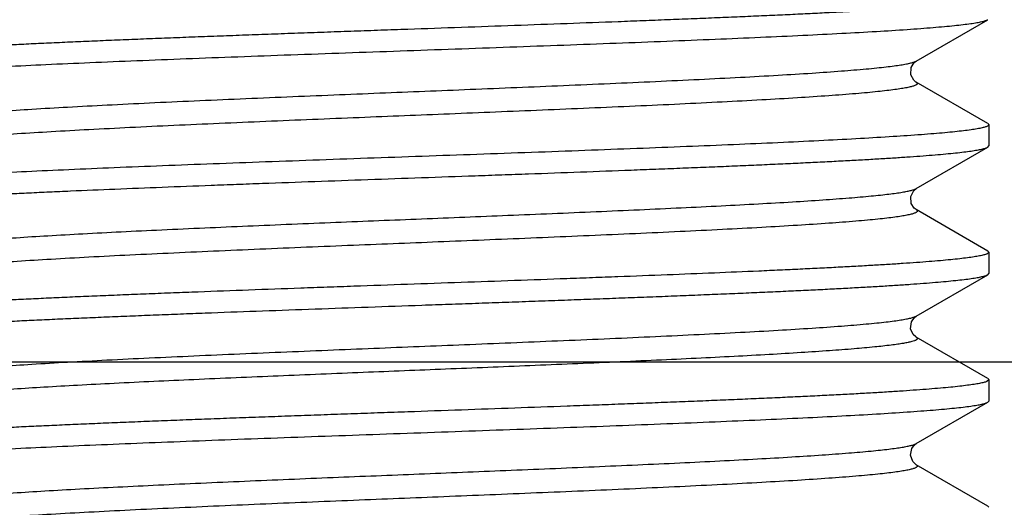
# Model space of a CAD drawing. Header units: inches. Extents: x 0 to 34, y 0 to 22.
# Tile 52 of 106: x 4.5021 to 4.6629, y 18.5032 to 18.5829. Entities that reach past the tile are written whole.
import ezdxf

# ---------------------------------------------------------------- set-up
doc = ezdxf.new("R2010")
doc.units = ezdxf.units.IN
doc.header["$LTSCALE"] = 1.87
doc.header["$MEASUREMENT"] = 0
doc.layers.get('0').update_dxf_attribs({"linetype": 'CONTINUOUS'})
doc.layers.add('DIMENSIONS', color=7, linetype='CONTINUOUS')
doc.styles.get("Standard").update_dxf_attribs({"font": 'txt', "width": 0.8})
doc.dimstyles.new('DIMSTYLE_2', dxfattribs={"dimtxt": 0.125, "dimasz": 0.18, "dimexe": 0.125, "dimexo": 0.0625, "dimgap": 0.0625, "dimtad": 0, "dimtih": 1, "dimtoh": 1, "dimlfac": 1.3333333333, "dimzin": 4, "dimdsep": 46, "dimtxsty": 'STANDARD', "dimblk": '_FILLED', "dimblk1": '_FILLED', "dimblk2": '_FILLED', "dimcen": 0.09, "dimadec": 0, "dimazin": 0, "dimtfac": 1, "dimtofl": 0, "dimtmove": 0, "dimatfit": 3, "dimldrblk": '_FILLED', "dimfxl": 1, "dimtolj": 1, "dimtzin": 4, "dimarcsym": 0})

# ---------------------------------------------------------------- blocks, each defined once
blk = doc.blocks.new('_FILLED')
at = {"color": 0, "linetype": 'BYBLOCK'}
blk.add_solid([(0, 0), (-1, 0.1736111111), (-1, -0.1736111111)], dxfattribs=at)
blk = doc.blocks.new('*D36')
at = {"layer": 'DIMENSIONS', "color": 2, "linetype": 'CONTINUOUS'}
for p, q in [((2.7680920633, 18.9684834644), (2.5695376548, 18.9684834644)), ((2.7680920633, 18.5268952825), (2.7680920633, 18.9684834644)), ((4.8035450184, 18.5268952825), (2.6430920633, 18.5268952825)), ((3.2759045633, 18.39520231), (2.6430920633, 18.39520231)), ((2.7680920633, 18.39520231), (2.7680920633, 18.03520231))]:
    blk.add_line(p, q, dxfattribs=at)
at = {"layer": 'DIMENSIONS', "color": 2, "linetype": 'CONTINUOUS', "xscale": 0.18, "yscale": 0.18, "zscale": 0.18}
for p, rotation in [((2.7680920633, 18.5268952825), 270), ((2.7680920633, 18.39520231), 90)]:
    blk.add_blockref('_FILLED', p, dxfattribs=dict(at, rotation=rotation))
at = {"layer": 'DIMENSIONS', "color": 2, "linetype": 'CONTINUOUS', "insert": (2.5070376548, 19.0309834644), "char_height": 0.125, "width": 0.925, "attachment_point": 3, "line_spacing_factor": 0.9}
blk.add_mtext('.18{\\Ftxt.shx;\\W1.000000;\\H0.125000; }[4.5]', dxfattribs=at)

msp = doc.modelspace()

# ---------------------------------------------------------------- linework, layer by layer
at = {"color": 6, "linetype": 'CONTINUOUS'}
for p, q in [((4.6485279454, 18.5760898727), (4.6602172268, 18.5828522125)), ((4.6602137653, 18.5658842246), (4.6485193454, 18.5726503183)), ((4.6602137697, 18.5658862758), (4.6603853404, 18.5656843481)), ((4.6603853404, 18.5656843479), (4.6603853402, 18.5622202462)), ((4.6485179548, 18.5552516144), (4.6602085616, 18.5620154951)), ((4.6602085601, 18.5620161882), (4.6603853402, 18.5622202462)), ((4.6602085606, 18.545055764), (4.6485183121, 18.5518194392)), ((4.6603853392, 18.5448510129), (4.660042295, 18.5445676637)), ((4.660208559, 18.5450550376), (4.6603853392, 18.5448510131)), ((4.6603853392, 18.5448510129), (4.660385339, 18.5413869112)), ((4.6485198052, 18.5344212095), (4.6602137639, 18.5411870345)), ((4.660213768, 18.5411851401), (4.660385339, 18.5413869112)), ((4.6602172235, 18.5242190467), (4.648528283, 18.5309811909)), ((4.660385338, 18.5240176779), (4.6600424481, 18.5237357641)), ((4.6602172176, 18.5242162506), (4.660385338, 18.5240176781)), ((4.660385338, 18.5240176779), (4.6603853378, 18.5205535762)), ((4.6485282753, 18.5135900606), (4.6602172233, 18.5203522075)), ((4.6602172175, 18.5203549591), (4.6603853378, 18.5205535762)), ((4.6602137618, 18.5033842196), (4.6485200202, 18.5101499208)), ((4.6602137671, 18.5033866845), (4.6603853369, 18.5031843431))]:
    msp.add_line(p, q, dxfattribs=at)
at = {"color": 9, "linetype": 'CONTINUOUS'}
for p, q in [((4.6485193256, 18.5760849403), (4.6485279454, 18.5760898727)), ((4.6485211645, 18.5309852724), (4.648528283, 18.5309811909)), ((4.6485199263, 18.5135852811), (4.6485282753, 18.5135900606))]:
    msp.add_line(p, q, dxfattribs=at)
at = {"color": 6, "linetype": 'CONTINUOUS'}
for points in [[(4.6485199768, 18.572651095), (4.6484968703, 18.5726647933), (4.6481208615, 18.5729804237), (4.6476637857, 18.5738276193), (4.6477028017, 18.5750394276), (4.6482158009, 18.5758550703), (4.6485180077, 18.5760856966)], [(4.6485185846, 18.551818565), (4.6482002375, 18.5520645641), (4.647720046, 18.552816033), (4.6476406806, 18.5539816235), (4.6481247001, 18.5549283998), (4.648518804, 18.5552528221)], [(4.6480342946, 18.53141622), (4.6476249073, 18.5323364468), (4.647743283, 18.5334827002), (4.6482353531, 18.5342068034), (4.6485180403, 18.5344190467)], [(4.648519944, 18.5309844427), (4.6484459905, 18.5310305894), (4.6480342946, 18.53141622)], [(4.6485195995, 18.5101513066), (4.6484193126, 18.5102154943), (4.6479620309, 18.5106805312), (4.647599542, 18.5117033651), (4.6478096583, 18.5127984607), (4.6482628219, 18.5133984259), (4.648518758, 18.5135861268)]]:
    msp.add_lwpolyline(points, dxfattribs=at)
for points, knots in [([(4.660043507, 18.5862351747), (4.6599737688, 18.5862062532), (4.6598161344, 18.5861500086), (4.659432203, 18.586038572), (4.6588234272, 18.5859054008), (4.6579407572, 18.5857551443), (4.6568587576, 18.5856028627), (4.6555796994, 18.5854479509), (4.6541058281, 18.5852941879), (4.6524404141, 18.5851418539), (4.6505873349, 18.5849872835), (4.6485505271, 18.5848312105), (4.6463342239, 18.584677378), (4.6439433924, 18.5845243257), (4.6413834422, 18.5843686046), (4.6386598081, 18.5842125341), (4.6357783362, 18.5840590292), (4.6327454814, 18.5839051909), (4.6295679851, 18.5837487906), (4.6262526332, 18.583593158), (4.6228066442, 18.5834398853), (4.6192377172, 18.5832853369), (4.6155536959, 18.5831286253), (4.611762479, 18.5829736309), (4.6078723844, 18.5828204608), (4.6038920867, 18.5826652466), (4.5984299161, 18.5824544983), (4.5914430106, 18.582199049), (4.5829113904, 18.5818856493), (4.5742370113, 18.5815812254), (4.5669537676, 18.58131966), (4.5611128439, 18.5811153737), (4.5567439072, 18.5809606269), (4.5523966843, 18.5808038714), (4.548080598, 18.5806489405), (4.5438051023, 18.5804957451), (4.5395796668, 18.5803403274), (4.53541351, 18.58018374), (4.5313156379, 18.5800296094), (4.5272950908, 18.5798761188), (4.52336077, 18.5797200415), (4.5195212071, 18.5795639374), (4.5157847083, 18.5794103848), (4.5121595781, 18.5792562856), (4.5086538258, 18.5790997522), (4.5052749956, 18.5789443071), (4.5020304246, 18.5787911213), (4.4989273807, 18.5786364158), (4.4959726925, 18.5784798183), (4.4931726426, 18.5783252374), (4.4905333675, 18.5781722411), (4.4880608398, 18.5780169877), (4.4857604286, 18.5778608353), (4.4836369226, 18.5777073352), (4.4816950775, 18.577554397), (4.4799393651, 18.577399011), (4.4783734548, 18.5772440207), (4.4770004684, 18.5770918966), (4.4758234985, 18.576939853), (4.474845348, 18.576786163), (4.4741562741, 18.5766524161), (4.4737069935, 18.5765427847), (4.4734446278, 18.5764666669), (4.4732328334, 18.57639079), (4.4731111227, 18.5763338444), (4.4730600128, 18.5763041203)], [0, 0, 0, 0, 0.0012088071, 0.0026765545, 0.006398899, 0.0111773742, 0.017011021, 0.0238917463, 0.0318054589, 0.0407366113, 0.0506679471, 0.0615783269, 0.0734437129, 0.0862387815, 0.09993671, 0.1145073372, 0.1299189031, 0.146137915, 0.1631294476, 0.1808560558, 0.1992791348, 0.2183584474, 0.2380524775, 0.2583181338, 0.279111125, 0.3003858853, 0.3220959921, 0.3666321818, 0.4123294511, 0.4587897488, 0.5056050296, 0.5290182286, 0.5523672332, 0.5756008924, 0.5986677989, 0.6215175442, 0.6441007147, 0.6663679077, 0.6882698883, 0.7097590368, 0.7307886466, 0.751312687, 0.7712859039, 0.7906650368, 0.8094078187, 0.8274731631, 0.8448214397, 0.8614151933, 0.8772183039, 0.8921959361, 0.9063156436, 0.9195471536, 0.931861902, 0.9432326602, 0.9536356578, 0.9630491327, 0.9714531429, 0.9788298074, 0.98516625, 0.9904525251, 0.9946816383, 0.9963998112, 0.997855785, 0.9990533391, 1, 1, 1, 1]), ([(4.4728894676, 18.5726675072), (4.472897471, 18.5726972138), (4.472942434, 18.5727603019), (4.4730508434, 18.5728368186), (4.4732096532, 18.5729147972), (4.4734208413, 18.5729929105), (4.4736850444, 18.5730718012), (4.4740024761, 18.57315094), (4.4743731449, 18.5732302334), (4.4749722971, 18.5733421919), (4.4758535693, 18.5734786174), (4.4770681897, 18.5736352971), (4.4784889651, 18.5737924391), (4.4801127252, 18.5739501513), (4.4819357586, 18.5741082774), (4.4847517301, 18.5743292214), (4.4887350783, 18.5746005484), (4.4940447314, 18.5749148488), (4.5000228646, 18.5752299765), (4.5066146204, 18.5755458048), (4.5137590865, 18.5758619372), (4.521390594, 18.5761783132), (4.5294387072, 18.5764947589), (4.5378294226, 18.5768113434), (4.5494764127, 18.5772374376), (4.5642946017, 18.5777629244), (4.5791488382, 18.5782872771), (4.5909109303, 18.5787123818), (4.5994510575, 18.5790289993), (4.6076889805, 18.579345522), (4.6155487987, 18.5796619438), (4.6229581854, 18.5799782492), (4.6298488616, 18.5802942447), (4.6361573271, 18.5806097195), (4.6418255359, 18.5809246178), (4.6461240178, 18.5811955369), (4.6492037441, 18.5814153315), (4.6512321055, 18.581573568), (4.6530656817, 18.5817316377), (4.6547002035, 18.5818895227), (4.656131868, 18.5820472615), (4.6573575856, 18.5822043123), (4.6583746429, 18.582360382), (4.659089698, 18.5824963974), (4.6595542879, 18.5826087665), (4.6598242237, 18.5826867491), (4.6600409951, 18.5827644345), (4.6601650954, 18.5828227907), (4.6602168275, 18.582853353)], [0, 0, 0, 0, 0.0004914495, 0.0011798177, 0.0021125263, 0.0033078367, 0.0047738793, 0.0065147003, 0.0085324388, 0.0108279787, 0.0162503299, 0.0227744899, 0.0303898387, 0.0390830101, 0.0488337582, 0.0596196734, 0.0842028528, 0.112609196, 0.1445832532, 0.1798288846, 0.2180256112, 0.2588195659, 0.3018382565, 0.3466844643, 0.3929471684, 0.4880103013, 0.5835371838, 0.6303747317, 0.6760191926, 0.7200498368, 0.7620633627, 0.8016725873, 0.8385141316, 0.8722496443, 0.9025687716, 0.9291965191, 0.9410482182, 0.9518887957, 0.9616954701, 0.9704457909, 0.9781193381, 0.9847023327, 0.9901835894, 0.9945544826, 0.9963235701, 0.9978174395, 0.9990402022, 1, 1, 1, 1]), ([(4.6603812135, 18.565653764), (4.6603732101, 18.5656240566), (4.6603282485, 18.5655609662), (4.6602198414, 18.5654844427), (4.6600610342, 18.565406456), (4.6598498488, 18.5653283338), (4.6595856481, 18.5652494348), (4.6592682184, 18.5651702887), (4.658897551, 18.565090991), (4.6582984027, 18.5649790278), (4.6574171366, 18.5648425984), (4.6562025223, 18.5646859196), (4.6547817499, 18.5645287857), (4.6531579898, 18.5643710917), (4.6513349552, 18.5642129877), (4.648518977, 18.5639920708), (4.6445356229, 18.5637207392), (4.6392259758, 18.5634064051), (4.6332478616, 18.5630912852), (4.6266561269, 18.5627754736), (4.6195116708, 18.5624593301), (4.6118801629, 18.562142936), (4.6038320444, 18.5618264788), (4.595441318, 18.5615098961), (4.5837943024, 18.561083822), (4.5689760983, 18.5605583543), (4.5541218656, 18.5600339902), (4.5423598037, 18.5596088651), (4.5338197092, 18.5592922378), (4.5255818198, 18.5589757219), (4.5177220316, 18.558659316), (4.510312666, 18.5583430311), (4.5034219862, 18.5580270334), (4.4971135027, 18.5577115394), (4.4914452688, 18.5573966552), (4.4871467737, 18.5571257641), (4.4840670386, 18.5569059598), (4.482038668, 18.5567477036), (4.4802050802, 18.5565896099), (4.4785705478, 18.5564317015), (4.4771388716, 18.5562739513), (4.4759131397, 18.5561169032), (4.4748960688, 18.5559608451), (4.4741810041, 18.5558248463), (4.473716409, 18.5557124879), (4.4734464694, 18.5556345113), (4.4732296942, 18.5555568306), (4.4731055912, 18.5554984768), (4.4730538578, 18.5554679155)], [0, 0, 0, 0, 0.000491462, 0.0011798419, 0.0021125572, 0.0033078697, 0.0047739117, 0.0065147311, 0.0085324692, 0.0108280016, 0.0162503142, 0.0227744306, 0.0303897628, 0.0390829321, 0.0488336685, 0.0596195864, 0.0842028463, 0.1126092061, 0.144583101, 0.1798285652, 0.2180252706, 0.2588192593, 0.301837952, 0.3466842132, 0.3929470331, 0.4880103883, 0.5835371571, 0.630374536, 0.6760188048, 0.7200492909, 0.7620626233, 0.8016717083, 0.8385132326, 0.8722489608, 0.9025681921, 0.9291960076, 0.9410477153, 0.9518883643, 0.9616951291, 0.9704455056, 0.978119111, 0.9847021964, 0.990183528, 0.9945544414, 0.9963235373, 0.9978174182, 0.9990401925, 1, 1, 1, 1]), ([(4.4732296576, 18.5520862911), (4.4732996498, 18.5521150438), (4.47345771, 18.5521711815), (4.4738423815, 18.5522829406), (4.4744519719, 18.5524170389), (4.4753356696, 18.5525678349), (4.4764186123, 18.5527199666), (4.4776985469, 18.5528740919), (4.4791731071, 18.5530278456), (4.4808390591, 18.5531809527), (4.4826926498, 18.5533353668), (4.4847298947, 18.5534906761), (4.4869464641, 18.553644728), (4.4893374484, 18.5537983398), (4.4918975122, 18.5539535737), (4.4946211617, 18.5541091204), (4.4975025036, 18.5542632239), (4.5005351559, 18.5544174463), (4.5037124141, 18.5545730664), (4.507027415, 18.5547284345), (4.5117015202, 18.5549372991), (4.5178315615, 18.5552000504), (4.5254947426, 18.5555067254), (4.5321177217, 18.555762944), (4.5375790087, 18.5559673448), (4.5432096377, 18.5561739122), (4.5503604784, 18.5564350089), (4.5590328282, 18.5567414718), (4.5677715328, 18.5570528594), (4.5750609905, 18.5573086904), (4.5808683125, 18.5575172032), (4.5865927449, 18.557722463), (4.5936235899, 18.5579772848), (4.6005556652, 18.5582384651), (4.6059649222, 18.5584456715), (4.6098986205, 18.5586011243), (4.6137376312, 18.5587566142), (4.6174736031, 18.5589108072), (4.621098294, 18.5590652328), (4.6246037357, 18.5592209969), (4.6279823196, 18.5593762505), (4.6312266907, 18.5595302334), (4.6343296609, 18.5596849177), (4.6372844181, 18.5598406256), (4.6400845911, 18.5599953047), (4.6427240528, 18.560149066), (4.6451969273, 18.5603039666), (4.6474978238, 18.5604593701), (4.6496218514, 18.5606133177), (4.6515643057, 18.5607668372), (4.653320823, 18.5609215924), (4.6548876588, 18.561076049), (4.6562615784, 18.5612287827), (4.6574395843, 18.561381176), (4.6584189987, 18.5615341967), (4.6591091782, 18.561667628), (4.6595593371, 18.5617774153), (4.6598224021, 18.5618536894), (4.6600349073, 18.5619296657), (4.6601571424, 18.5619865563), (4.6602085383, 18.5620162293)], [0, 0, 0, 0, 0.0012115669, 0.0026826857, 0.006411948, 0.0111964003, 0.0170349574, 0.0239198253, 0.0318374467, 0.0407722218, 0.0507064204, 0.0616189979, 0.0734862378, 0.0862827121, 0.0999813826, 0.1145522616, 0.1299637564, 0.1461822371, 0.1631727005, 0.1808978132, 0.1993190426, 0.2380874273, 0.2791397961, 0.322117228, 0.3442114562, 0.3666451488, 0.4123334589, 0.4587843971, 0.5055903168, 0.5523432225, 0.5755723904, 0.5986349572, 0.6440596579, 0.6882216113, 0.7097075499, 0.7307342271, 0.7512557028, 0.7712267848, 0.7906041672, 0.8093455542, 0.8274099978, 0.8447578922, 0.8613516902, 0.8771552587, 0.8921339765, 0.906255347, 0.9194889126, 0.9318061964, 0.9431802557, 0.9535871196, 0.9630047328, 0.971413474, 0.978795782, 0.9851382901, 0.9904306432, 0.9946664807, 0.9963884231, 0.9978483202, 0.9990497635, 1, 1, 1, 1]), ([(4.660042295, 18.5445676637), (4.6599724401, 18.5445387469), (4.6598145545, 18.5444825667), (4.6594300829, 18.5443713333), (4.6588206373, 18.5442382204), (4.6579372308, 18.5440872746), (4.6568543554, 18.5439348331), (4.6555743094, 18.5437806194), (4.6540994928, 18.5436268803), (4.6524331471, 18.5434737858), (4.6505790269, 18.5433193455), (4.6485411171, 18.5431639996), (4.646323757, 18.543009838), (4.6439318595, 18.5428560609), (4.6413707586, 18.5427007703), (4.638645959, 18.5425452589), (4.6357633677, 18.5423911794), (4.6327293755, 18.5422369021), (4.6295506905, 18.5420811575), (4.6262341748, 18.5419257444), (4.6215579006, 18.5417169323), (4.615425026, 18.5414538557), (4.607758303, 18.5411472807), (4.6011323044, 18.5408908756), (4.595668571, 18.5406862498), (4.5900355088, 18.5404794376), (4.5828816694, 18.5402186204), (4.5742058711, 18.5399120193), (4.5654639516, 18.5396004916), (4.5581720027, 18.5393446), (4.5523628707, 18.5391360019), (4.5466369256, 18.5389305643), (4.5396045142, 18.5386753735), (4.532671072, 18.5384145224), (4.5272610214, 18.5382072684), (4.5233269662, 18.5380516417), (4.5194877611, 18.5378960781), (4.5157517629, 18.5377419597), (4.5121272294, 18.5375874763), (4.5086221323, 18.5374315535), (4.5052440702, 18.5372762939), (4.5020004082, 18.5371223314), (4.4988983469, 18.5369675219), (4.4959446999, 18.5368117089), (4.4931458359, 18.5366569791), (4.489740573, 18.536458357), (4.4865615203, 18.5362525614), (4.4836158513, 18.5360389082), (4.4816757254, 18.5358852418), (4.4799217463, 18.5357302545), (4.4783576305, 18.5355757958), (4.4769865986, 18.5354232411), (4.4758116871, 18.5352706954), (4.4748356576, 18.5351171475), (4.4741483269, 18.5349841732), (4.4737004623, 18.534875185), (4.4734391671, 18.5347992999), (4.4732284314, 18.534723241), (4.473107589, 18.534665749), (4.4730569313, 18.53463574)], [0, 0, 0, 0, 0.00121049, 0.0026799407, 0.0064062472, 0.011189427, 0.0170277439, 0.0239129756, 0.0318316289, 0.040768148, 0.0507048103, 0.0616205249, 0.0734915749, 0.0862924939, 0.0999962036, 0.1145726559, 0.1299902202, 0.146215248, 0.1632127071, 0.1809452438, 0.1993742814, 0.2381592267, 0.279229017, 0.3222243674, 0.3443276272, 0.3667703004, 0.4124762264, 0.4589440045, 0.5057654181, 0.5525321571, 0.5757674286, 0.598835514, 0.6442693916, 0.688437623, 0.7099255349, 0.7309533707, 0.751475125, 0.7714455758, 0.790821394, 0.8095602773, 0.8276212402, 0.8449647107, 0.8615530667, 0.8773501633, 0.8923213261, 0.9064341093, 0.9319645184, 0.9433268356, 0.9537209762, 0.9631248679, 0.9715188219, 0.978885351, 0.9852113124, 0.9904863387, 0.9947032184, 0.9964150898, 0.9978650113, 0.9990572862, 1, 1, 1, 1]), ([(4.4732316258, 18.5312547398), (4.4733017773, 18.531283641), (4.4734602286, 18.5313398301), (4.4738457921, 18.5314511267), (4.4744565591, 18.5315842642), (4.4753415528, 18.5317348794), (4.476425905, 18.531887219), (4.4777073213, 18.5320417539), (4.4791834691, 18.5321955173), (4.4808510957, 18.5323482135), (4.4827063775, 18.5325027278), (4.484745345, 18.5326585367), (4.4869637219, 18.5328125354), (4.4893565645, 18.5329658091), (4.4919184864, 18.5331212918), (4.4946440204, 18.5332771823), (4.497527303, 18.5334309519), (4.5005619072, 18.5335848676), (4.5037410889, 18.5337409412), (4.5070580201, 18.5338965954), (4.51050548, 18.5340502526), (4.5140758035, 18.5342047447), (4.5177611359, 18.5343610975), (4.5215535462, 18.5345162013), (4.5254447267, 18.5346696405), (4.5294260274, 18.5348246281), (4.5348893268, 18.5350350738), (4.5418773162, 18.5352916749), (4.5504100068, 18.5356037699), (4.5590849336, 18.5359090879), (4.5663684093, 18.5361699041), (4.5722092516, 18.5363747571), (4.576577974, 18.5365293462), (4.5809248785, 18.5366857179), (4.5852405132, 18.536840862), (4.5895154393, 18.5369944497), (4.5937402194, 18.5371495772), (4.5979056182, 18.5373058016), (4.6020025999, 18.5374602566), (4.6060221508, 18.5376140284), (4.6099553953, 18.5377697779), (4.6137937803, 18.5379256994), (4.6175289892, 18.5380795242), (4.6211527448, 18.5382336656), (4.6246570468, 18.5383899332), (4.6280343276, 18.538545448), (4.6312772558, 18.5386989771), (4.634378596, 18.5388535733), (4.6373315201, 18.5390097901), (4.6401297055, 18.539164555), (4.6427670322, 18.5393179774), (4.6452375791, 18.5394730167), (4.647535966, 18.5396287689), (4.6496573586, 18.5397824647), (4.6515970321, 18.5399356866), (4.6533505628, 18.5400908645), (4.6549142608, 18.5402456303), (4.6562849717, 18.5403979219), (4.6574596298, 18.5405501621), (4.6584354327, 18.5407038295), (4.6591225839, 18.5408371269), (4.6595703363, 18.5409463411), (4.6598315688, 18.5410223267), (4.6600422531, 18.5410983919), (4.6601630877, 18.5411558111), (4.6602137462, 18.5411857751)], [0, 0, 0, 0, 0.0012148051, 0.0026886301, 0.0064234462, 0.0112146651, 0.0170608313, 0.0239537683, 0.0318796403, 0.0408228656, 0.0507659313, 0.0616877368, 0.0735643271, 0.0863702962, 0.1000787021, 0.1146594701, 0.1300808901, 0.1463093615, 0.1633098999, 0.1810450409, 0.1994761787, 0.2185630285, 0.2382640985, 0.2585362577, 0.2793352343, 0.300615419, 0.3223303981, 0.3668746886, 0.4125776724, 0.4590413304, 0.5058576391, 0.5292704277, 0.5526183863, 0.5758503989, 0.5989150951, 0.6217620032, 0.6443417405, 0.6666049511, 0.6885023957, 0.7099864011, 0.7310103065, 0.7515281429, 0.7714946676, 0.7908665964, 0.8096016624, 0.8276588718, 0.844998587, 0.8615833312, 0.8773769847, 0.8923448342, 0.9064543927, 0.9196753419, 0.9319791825, 0.9433388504, 0.9537305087, 0.9631323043, 0.9715244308, 0.9788891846, 0.9852136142, 0.9904876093, 0.9947039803, 0.9964157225, 0.9978655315, 0.9990576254, 1, 1, 1, 1]), ([(4.6600424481, 18.5237357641), (4.6599725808, 18.5237069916), (4.6598147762, 18.5236507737), (4.6594306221, 18.523538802), (4.6588216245, 18.5234046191), (4.657938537, 18.5232543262), (4.6568562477, 18.5231022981), (4.6555769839, 18.5229476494), (4.6541030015, 18.5227938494), (4.6524375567, 18.5226412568), (4.6505844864, 18.5224867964), (4.6485477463, 18.5223310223), (4.6463316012, 18.5221771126), (4.6439409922, 18.522023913), (4.6413813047, 18.5218684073), (4.6386579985, 18.521712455), (4.6357769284, 18.5215586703), (4.6327445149, 18.5214047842), (4.629567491, 18.5212487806), (4.6262526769, 18.5210931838), (4.6228072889, 18.5209394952), (4.6192389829, 18.5207849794), (4.6155556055, 18.5206286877), (4.6117650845, 18.5204736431), (4.6078757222, 18.5203202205), (4.6038961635, 18.5201651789), (4.5998350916, 18.5200087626), (4.5957012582, 18.5198542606), (4.5900704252, 18.5196483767), (4.5829193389, 18.5193860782), (4.5742465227, 18.5190809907), (4.5669645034, 18.5188202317), (4.5611245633, 18.5186153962), (4.5567563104, 18.5184608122), (4.5524097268, 18.5183044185), (4.5480942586, 18.5181493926), (4.5438193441, 18.5179960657), (4.5395944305, 18.517840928), (4.5354287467, 18.51768447), (4.5313313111, 18.517529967), (4.5273111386, 18.5173762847), (4.5233771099, 18.5172205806), (4.519537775, 18.5170646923), (4.5158014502, 18.5169108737), (4.5121764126, 18.516756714), (4.5086706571, 18.5166005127), (4.5052917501, 18.5164451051), (4.5020470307, 18.5162915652), (4.4989437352, 18.5161369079), (4.495988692, 18.5159807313), (4.4931882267, 18.5158261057), (4.4905484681, 18.5156727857), (4.4880753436, 18.515517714), (4.4857742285, 18.5153619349), (4.4836499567, 18.5152082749), (4.4817072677, 18.515055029), (4.4799505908, 18.5148997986), (4.4783836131, 18.5147450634), (4.4770094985, 18.5145928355), (4.4758313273, 18.5144406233), (4.4748518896, 18.5142869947), (4.4741616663, 18.5141535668), (4.4737114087, 18.5140442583), (4.4734482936, 18.5139682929), (4.4732357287, 18.5138924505), (4.4731135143, 18.5138354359), (4.4730621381, 18.5138056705)], [0, 0, 0, 0, 0.0012098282, 0.0026792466, 0.0064048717, 0.0111854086, 0.0170203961, 0.0239021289, 0.0318166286, 0.040748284, 0.0506796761, 0.0615897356, 0.0734545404, 0.0862487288, 0.0999454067, 0.1145145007, 0.1299243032, 0.1461412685, 0.1631304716, 0.1808545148, 0.1992748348, 0.2183511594, 0.2380420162, 0.2583043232, 0.2790938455, 0.3003650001, 0.3220714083, 0.3441659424, 0.3666001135, 0.4122897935, 0.4587426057, 0.5055508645, 0.5289606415, 0.5523063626, 0.5755369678, 0.5986010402, 0.6214480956, 0.6440288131, 0.6662938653, 0.6881940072, 0.7096815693, 0.7307099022, 0.7512330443, 0.7712057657, 0.7905847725, 0.8093277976, 0.8273938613, 0.8447433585, 0.8613387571, 0.8771439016, 0.8921240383, 0.9062466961, 0.919481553, 0.9318000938, 0.9431752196, 0.9535830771, 0.9630017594, 0.9714114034, 0.9787942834, 0.9851373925, 0.9904305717, 0.9946666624, 0.9963883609, 0.9978479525, 0.9990493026, 1, 1, 1, 1]), ([(4.4728894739, 18.5101675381), (4.4728974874, 18.5101972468), (4.4729424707, 18.5102603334), (4.473050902, 18.5103368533), (4.4732097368, 18.5104148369), (4.4734209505, 18.5104929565), (4.47368518, 18.5105718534), (4.4740026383, 18.510650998), (4.4743733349, 18.5107302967), (4.4749725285, 18.5108422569), (4.4758538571, 18.5109786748), (4.4770685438, 18.5111353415), (4.4784893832, 18.5112924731), (4.4801132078, 18.5114501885), (4.4819363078, 18.5116083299), (4.4847523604, 18.5118293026), (4.4887358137, 18.5121006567), (4.494045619, 18.5124149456), (4.5000239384, 18.5127300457), (4.5066158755, 18.5130458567), (4.513760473, 18.5133620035), (4.5213920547, 18.5136784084), (4.529440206, 18.5139948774), (4.537830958, 18.5143114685), (4.5494779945, 18.5147375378), (4.5642962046, 18.515262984), (4.5791504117, 18.5157872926), (4.5909124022, 18.5162123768), (4.599452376, 18.5165289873), (4.6076901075, 18.516845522), (4.615549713, 18.5171619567), (4.6229589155, 18.5174782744), (4.6298494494, 18.5177942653), (4.6361578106, 18.5181097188), (4.6418259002, 18.5184245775), (4.6461242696, 18.518695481), (4.6492038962, 18.5189152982), (4.6512321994, 18.5190735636), (4.6530657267, 18.5192316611), (4.6547002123, 18.5193895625), (4.6561318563, 18.5195472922), (4.6573575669, 18.5197043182), (4.6583746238, 18.5198603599), (4.6590896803, 18.5199963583), (4.6595542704, 18.5201087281), (4.6598242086, 18.5201867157), (4.6600409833, 18.5202644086), (4.6601650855, 18.5203227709), (4.6602168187, 18.520353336)], [0, 0, 0, 0, 0.0004915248, 0.0011800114, 0.0021128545, 0.0033083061, 0.0047744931, 0.0065154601, 0.0085333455, 0.010829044, 0.016251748, 0.0227762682, 0.0303919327, 0.0390854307, 0.0488365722, 0.0596228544, 0.0842066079, 0.1126137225, 0.1445888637, 0.1798356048, 0.2180330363, 0.2588273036, 0.3018462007, 0.3466925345, 0.3929555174, 0.488019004, 0.5835456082, 0.630382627, 0.6760262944, 0.7200558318, 0.7620682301, 0.8016763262, 0.8385172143, 0.8722522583, 0.902570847, 0.929197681, 0.9410490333, 0.951889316, 0.961695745, 0.9704458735, 0.9781193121, 0.9847022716, 0.9901835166, 0.9945543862, 0.99632348, 0.9978173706, 0.9990401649, 1, 1, 1, 1])]:
    msp.add_open_spline(points, degree=3, knots=knots, dxfattribs=at)
at = {"color": 9, "linetype": 'CONTINUOUS'}
for points, knots in [([(4.4847497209, 18.565670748), (4.4847119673, 18.5656926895), (4.4846477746, 18.5657352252), (4.4845754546, 18.565810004), (4.4845447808, 18.5658927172), (4.48456607, 18.5659768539), (4.4846312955, 18.5660526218), (4.484734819, 18.56612627), (4.4848798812, 18.5662002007), (4.485067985, 18.5662750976), (4.4853006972, 18.5663509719), (4.4857013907, 18.5664612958), (4.4863226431, 18.5665963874), (4.4872145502, 18.566752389), (4.4883026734, 18.5669110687), (4.4895906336, 18.56707221), (4.4910811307, 18.5672353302), (4.4927746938, 18.5674002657), (4.4954325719, 18.5676338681), (4.4992405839, 18.5679233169), (4.5043607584, 18.5682599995), (4.5101622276, 18.5685990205), (4.5165553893, 18.5689378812), (4.5234343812, 18.569275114), (4.5306787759, 18.5696085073), (4.5381635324, 18.5699366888), (4.5457666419, 18.5702581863), (4.5533669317, 18.5705715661), (4.5633408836, 18.5709767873), (4.5758501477, 18.5714802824), (4.5883876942, 18.5719947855), (4.59848322, 18.5724280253), (4.6058756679, 18.5727587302), (4.6129717, 18.5730940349), (4.6196472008, 18.5734322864), (4.6257872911, 18.5737713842), (4.6312933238, 18.5741096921), (4.6360855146, 18.5744447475), (4.6396047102, 18.5747332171), (4.6420233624, 18.5749660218), (4.6435349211, 18.5751293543), (4.6448438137, 18.5752906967), (4.6459524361, 18.5754497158), (4.6468646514, 18.5756058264), (4.6475845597, 18.5757591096), (4.6480653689, 18.5758924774), (4.6483553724, 18.5760027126), (4.648469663, 18.5760577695), (4.648518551, 18.5760860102)], [0, 0, 0, 0, 0.0007946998, 0.0013949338, 0.0018675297, 0.0023277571, 0.0028973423, 0.0036520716, 0.0046302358, 0.005853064, 0.0073338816, 0.0090825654, 0.0134148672, 0.0188974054, 0.0255590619, 0.033425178, 0.0425190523, 0.052846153, 0.0643921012, 0.0910764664, 0.1223470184, 0.1577759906, 0.1968384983, 0.2388609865, 0.2831188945, 0.3288207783, 0.3752090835, 0.4216137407, 0.4672582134, 0.5568777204, 0.6494578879, 0.6956246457, 0.7407782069, 0.7841296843, 0.8249113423, 0.862423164, 0.8960447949, 0.9253052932, 0.9498494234, 0.9603036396, 0.9695257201, 0.9775181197, 0.9843035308, 0.9899070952, 0.9943569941, 0.9976970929, 0.9989724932, 1, 1, 1, 1]), ([(4.6485209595, 18.5726505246), (4.6485587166, 18.5726285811), (4.648622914, 18.5725860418), (4.6486952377, 18.5725112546), (4.6487259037, 18.5724285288), (4.6487045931, 18.5723443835), (4.6486393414, 18.5722686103), (4.6485357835, 18.5721949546), (4.6483906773, 18.5721210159), (4.6482025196, 18.5720461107), (4.6479697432, 18.5719702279), (4.6475689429, 18.5718598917), (4.6469475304, 18.5717247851), (4.6460553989, 18.5715687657), (4.6449670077, 18.5714100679), (4.643678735, 18.5712489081), (4.6421878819, 18.5710857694), (4.6404939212, 18.570920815), (4.637835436, 18.5706871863), (4.6340265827, 18.5703977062), (4.6289053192, 18.5700609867), (4.623102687, 18.5697219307), (4.6167083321, 18.5693830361), (4.6098281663, 18.5690457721), (4.6025826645, 18.5687123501), (4.5950969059, 18.5683841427), (4.5874929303, 18.5680626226), (4.579891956, 18.5677492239), (4.5699170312, 18.5673439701), (4.5574064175, 18.5668404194), (4.5448674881, 18.5663258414), (4.5347710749, 18.5658925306), (4.5273783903, 18.5655617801), (4.5202824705, 18.5652264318), (4.5136074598, 18.5648881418), (4.5074682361, 18.5645490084), (4.5019634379, 18.5642106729), (4.4971728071, 18.5638755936), (4.4936550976, 18.5635871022), (4.4912377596, 18.5633542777), (4.4897272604, 18.563190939), (4.4884194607, 18.5630295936), (4.4873119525, 18.5628705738), (4.4864008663, 18.5627144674), (4.4856820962, 18.5625611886), (4.4852022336, 18.5624278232), (4.4849129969, 18.5623175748), (4.4847990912, 18.5622625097), (4.4847504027, 18.5622342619)], [0, 0, 0, 0, 0.0007947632, 0.0013950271, 0.001867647, 0.002327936, 0.0028976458, 0.0036525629, 0.0046309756, 0.0058541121, 0.0073352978, 0.0090844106, 0.0134177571, 0.0189015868, 0.0255647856, 0.0334327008, 0.0425286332, 0.0528580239, 0.0644064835, 0.0910965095, 0.1223733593, 0.1578090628, 0.1968784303, 0.2389076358, 0.2831718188, 0.3288792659, 0.3752723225, 0.4216807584, 0.4673274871, 0.5569564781, 0.6495467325, 0.69571636, 0.7408709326, 0.7842212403, 0.8249994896, 0.8625055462, 0.8961192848, 0.9253698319, 0.9499024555, 0.9603504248, 0.9695659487, 0.9775516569, 0.9843302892, 0.9899270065, 0.9943700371, 0.997703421, 0.9989755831, 1, 1, 1, 1]), ([(4.4849483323, 18.5453932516), (4.485087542, 18.5454504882), (4.4854254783, 18.5455581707), (4.486021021, 18.5457013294), (4.4867848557, 18.545847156), (4.4877208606, 18.5459956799), (4.4888325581, 18.546146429), (4.4906717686, 18.5463639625), (4.4934197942, 18.5466320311), (4.4972473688, 18.5469441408), (4.5017564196, 18.5472600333), (4.5069017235, 18.547579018), (4.512617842, 18.5478987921), (4.5188238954, 18.5482179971), (4.5277979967, 18.5486487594), (4.5394915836, 18.5491647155), (4.5536407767, 18.5497512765), (4.5678035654, 18.5503228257), (4.5819647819, 18.5508956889), (4.593814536, 18.5513905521), (4.603249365, 18.5518063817), (4.6100596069, 18.5521209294), (4.616542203, 18.5524388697), (4.6225963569, 18.5527583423), (4.6281325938, 18.5530781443), (4.6330741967, 18.5533961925), (4.6373626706, 18.5537111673), (4.6405071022, 18.553981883), (4.6426676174, 18.5542002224), (4.6440190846, 18.5543535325), (4.645191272, 18.5545049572), (4.6461867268, 18.5546542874), (4.6470087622, 18.5548010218), (4.6476609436, 18.5549452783), (4.6480990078, 18.5550707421), (4.6483657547, 18.5551741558), (4.6484719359, 18.5552258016), (4.6485177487, 18.5552522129)], [0, 0, 0, 0, 0.0027535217, 0.0064721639, 0.0112031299, 0.0169743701, 0.0238080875, 0.0317248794, 0.050853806, 0.0743139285, 0.1019765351, 0.1335419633, 0.1686208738, 0.2067087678, 0.247223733, 0.3329795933, 0.4208357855, 0.5062877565, 0.5922809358, 0.6801094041, 0.7232529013, 0.7650467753, 0.8048269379, 0.8419862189, 0.8759536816, 0.9062737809, 0.9325727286, 0.9546160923, 0.9640072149, 0.9722971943, 0.979497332, 0.985627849, 0.9907102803, 0.9947693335, 0.997844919, 0.9990326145, 1, 1, 1, 1]), ([(4.6485191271, 18.5518182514), (4.6485570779, 18.5517962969), (4.6486216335, 18.5517537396), (4.6486944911, 18.5516789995), (4.6487258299, 18.5515963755), (4.6487052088, 18.551512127), (4.6486404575, 18.5514362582), (4.6485374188, 18.5513625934), (4.6483928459, 18.5512886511), (4.648205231, 18.5512137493), (4.6479729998, 18.5511378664), (4.6475729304, 18.5510275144), (4.6469524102, 18.5508923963), (4.6460613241, 18.5507363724), (4.6449739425, 18.5505776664), (4.6436866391, 18.5504164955), (4.6421967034, 18.5502533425), (4.6405035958, 18.5500883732), (4.6378460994, 18.549854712), (4.6340382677, 18.5495651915), (4.6289179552, 18.5492284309), (4.6231158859, 18.5488893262), (4.6167217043, 18.5485503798), (4.6098413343, 18.5482130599), (4.6025952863, 18.54787958), (4.5951086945, 18.5475513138), (4.5875036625, 18.5472297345), (4.5799014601, 18.5469162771), (4.5699249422, 18.5465109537), (4.5574124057, 18.5460073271), (4.5448716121, 18.5454926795), (4.5347736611, 18.5450593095), (4.5273798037, 18.544728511), (4.5202827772, 18.544393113), (4.5136067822, 18.5440547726), (4.5074667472, 18.5437155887), (4.5019613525, 18.543377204), (4.497170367, 18.543042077), (4.4936525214, 18.5427535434), (4.4912352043, 18.5425206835), (4.4897248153, 18.5423573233), (4.4884171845, 18.5421959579), (4.4873098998, 18.5420369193), (4.4863990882, 18.5418807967), (4.4856806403, 18.5417275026), (4.4852010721, 18.5415941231), (4.4849120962, 18.5414838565), (4.4847983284, 18.5414287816), (4.4847497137, 18.5414005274)], [0, 0, 0, 0, 0.0007978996, 0.0014006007, 0.0018743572, 0.0023339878, 0.002901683, 0.0036539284, 0.0046293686, 0.0058493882, 0.0073273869, 0.0090732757, 0.0134001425, 0.0188776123, 0.0255346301, 0.0333965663, 0.0424867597, 0.0528108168, 0.064354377, 0.0910359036, 0.1223064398, 0.157738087, 0.1968057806, 0.2388355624, 0.2831023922, 0.3288142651, 0.3752130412, 0.4216281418, 0.4672824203, 0.5569230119, 0.6495251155, 0.6957012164, 0.740862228, 0.7842186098, 0.8250022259, 0.8625126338, 0.8961294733, 0.9253816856, 0.9499145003, 0.9603620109, 0.969576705, 0.9775612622, 0.9843384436, 0.9899334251, 0.9943744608, 0.9977056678, 0.9989767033, 1, 1, 1, 1]), ([(4.4847526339, 18.5240023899), (4.4847145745, 18.5240243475), (4.4846498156, 18.5240669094), (4.4845766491, 18.5241416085), (4.4845449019, 18.5242241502), (4.4845650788, 18.5243084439), (4.4846294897, 18.5243843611), (4.4847321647, 18.5244580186), (4.4848763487, 18.5245319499), (4.4850635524, 18.5246068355), (4.4852953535, 18.524682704), (4.4856948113, 18.5247930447), (4.4863145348, 18.5249281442), (4.4872046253, 18.5250841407), (4.4882909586, 18.5252428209), (4.4895771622, 18.5254039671), (4.4910659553, 18.5255670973), (4.492757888, 18.5257320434), (4.4954137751, 18.5259656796), (4.4992195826, 18.5262551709), (4.5043374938, 18.5265918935), (4.5101372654, 18.5269309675), (4.5165293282, 18.5272698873), (4.5234078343, 18.5276071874), (4.5306523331, 18.527940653), (4.5381377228, 18.5282689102), (4.5457419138, 18.5285904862), (4.5533436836, 18.5289039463), (4.5633194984, 18.5293092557), (4.5758308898, 18.5298128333), (4.5883704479, 18.5303273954), (4.5984678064, 18.5307606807), (4.6058619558, 18.5310914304), (4.6129598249, 18.5314267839), (4.6196372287, 18.531765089), (4.6257792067, 18.5321042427), (4.6312870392, 18.5324426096), (4.6360808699, 18.5327777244), (4.639601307, 18.5330662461), (4.6420208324, 18.5332990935), (4.6435329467, 18.5334624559), (4.6448423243, 18.5336238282), (4.6459513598, 18.5337828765), (4.6468639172, 18.5339390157), (4.6475840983, 18.5340923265), (4.648065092, 18.5342257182), (4.6483552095, 18.5343359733), (4.6484695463, 18.5343910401), (4.6485184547, 18.534419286)], [0, 0, 0, 0, 0.0007996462, 0.0014037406, 0.0018781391, 0.0023372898, 0.0029035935, 0.0036539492, 0.004627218, 0.005844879, 0.0073203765, 0.0090636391, 0.0133849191, 0.0188564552, 0.0255072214, 0.0333625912, 0.0424459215, 0.0527629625, 0.0642993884, 0.0909663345, 0.1222225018, 0.1576403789, 0.1966954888, 0.2387142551, 0.2829720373, 0.3286771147, 0.3750712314, 0.4214838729, 0.467138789, 0.5567702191, 0.649362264, 0.6955373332, 0.7407004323, 0.7840623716, 0.8248549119, 0.8623776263, 0.8960096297, 0.9252796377, 0.9498320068, 0.9602898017, 0.9695150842, 0.977510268, 0.9842980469, 0.989903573, 0.9943550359, 0.9976963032, 0.9989721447, 1, 1, 1, 1]), ([(4.6485392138, 18.5305344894), (4.6484974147, 18.5305089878), (4.648400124, 18.5304590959), (4.6481547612, 18.5303592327), (4.6477503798, 18.5302380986), (4.647147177, 18.5300988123), (4.6463856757, 18.5299572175), (4.6454625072, 18.5298131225), (4.6439014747, 18.5296036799), (4.6415289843, 18.5293461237), (4.6381802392, 18.5290470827), (4.6341768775, 18.5287429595), (4.6295513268, 18.5284356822), (4.624351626, 18.5281262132), (4.6186435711, 18.527816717), (4.6125044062, 18.5275081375), (4.6060227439, 18.5272022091), (4.5969687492, 18.5267958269), (4.5854933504, 18.526310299), (4.5717927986, 18.525752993), (4.5580958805, 18.5252013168), (4.5443897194, 18.5246401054), (4.5308269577, 18.5240572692), (4.5199015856, 18.5235458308), (4.5117482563, 18.5231212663), (4.5062823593, 18.5228116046), (4.5013590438, 18.5225029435), (4.4970359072, 18.522197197), (4.4933529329, 18.5218950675), (4.4906977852, 18.5216357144), (4.4889100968, 18.5214255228), (4.4878201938, 18.5212794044), (4.4868950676, 18.5211353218), (4.4863344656, 18.5210312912), (4.4860816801, 18.520978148)], [0, 0, 0, 0, 0.0009020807, 0.0020092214, 0.0048773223, 0.0086651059, 0.0134124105, 0.019143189, 0.025877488, 0.0424275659, 0.0631033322, 0.0878159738, 0.1163931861, 0.1485079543, 0.1837802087, 0.2217081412, 0.261753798, 0.3033261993, 0.3886798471, 0.4733566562, 0.555943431, 0.641226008, 0.7260799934, 0.8060438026, 0.8427259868, 0.8764938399, 0.9069043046, 0.9336068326, 0.9563375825, 0.9749831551, 0.982752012, 0.9894984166, 0.9952410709, 1, 1, 1, 1]), ([(4.6485271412, 18.530980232), (4.6485559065, 18.5309632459), (4.6486066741, 18.5309299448), (4.6486682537, 18.5308742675), (4.6487073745, 18.5308172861), (4.6487222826, 18.5307576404), (4.6487107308, 18.5306977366), (4.6486745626, 18.5306404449), (4.6486158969, 18.5305846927), (4.6485669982, 18.5305514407), (4.6485392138, 18.5305344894)], [0, 0, 0, 0, 0.1663646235, 0.3014278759, 0.4112119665, 0.5057802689, 0.5993641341, 0.7065177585, 0.8379137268, 1, 1, 1, 1]), ([(4.4848709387, 18.5036930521), (4.4849975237, 18.5037510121), (4.4853114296, 18.5038590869), (4.4858712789, 18.5040019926), (4.4865995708, 18.5041477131), (4.4875003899, 18.5042962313), (4.4885775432, 18.5044470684), (4.4903725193, 18.5046653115), (4.4930689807, 18.5049339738), (4.4968400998, 18.5052466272), (4.5013013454, 18.5055633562), (4.5064086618, 18.505883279), (4.5120978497, 18.506204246), (4.5182882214, 18.5065246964), (4.5248859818, 18.5068430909), (4.5317875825, 18.5071577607), (4.541294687, 18.5075725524), (4.5531792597, 18.5080658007), (4.5673954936, 18.508639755), (4.5816105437, 18.5092145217), (4.5935024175, 18.5097105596), (4.6029787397, 18.5101275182), (4.6098243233, 18.510443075), (4.6163435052, 18.5107620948), (4.62243412, 18.5110827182), (4.628005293, 18.5114036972), (4.632979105, 18.5117229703), (4.6372959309, 18.5120391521), (4.6404612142, 18.5123109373), (4.642635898, 18.5125301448), (4.6439960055, 18.5126840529), (4.6451754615, 18.5128360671), (4.6461768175, 18.5129859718), (4.647003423, 18.5131332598), (4.6476588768, 18.5132780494), (4.6480988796, 18.5134039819), (4.6483665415, 18.5135078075), (4.6484729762, 18.5135596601), (4.6485188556, 18.5135861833)], [0, 0, 0, 0, 0.0025455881, 0.0060492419, 0.0105633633, 0.0161196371, 0.0227410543, 0.0304487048, 0.0491798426, 0.072282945, 0.0996357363, 0.1309539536, 0.1658485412, 0.2038229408, 0.2442912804, 0.2866235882, 0.3301442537, 0.4182864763, 0.5041105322, 0.5902886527, 0.6784098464, 0.7217329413, 0.7637232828, 0.8037087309, 0.8410734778, 0.8752392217, 0.9057416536, 0.9322019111, 0.9543792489, 0.9638265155, 0.9721650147, 0.9794057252, 0.9855690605, 0.9906767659, 0.9947537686, 0.9978403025, 0.9990310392, 1, 1, 1, 1]), ([(4.6485209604, 18.510150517), (4.6485587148, 18.5101285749), (4.6486229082, 18.510086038), (4.6486952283, 18.5100112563), (4.6487258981, 18.5099285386), (4.6487046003, 18.5098443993), (4.648639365, 18.5097686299), (4.6485358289, 18.5096949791), (4.6483907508, 18.5096210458), (4.6482026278, 18.5095461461), (4.647969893, 18.509470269), (4.6475691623, 18.509359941), (4.6469478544, 18.5092248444), (4.6460558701, 18.5090688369), (4.6449676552, 18.5089101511), (4.6436795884, 18.5087490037), (4.6421889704, 18.5085858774), (4.6404952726, 18.5084209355), (4.6378371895, 18.5081873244), (4.6340288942, 18.5078978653), (4.6289083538, 18.5075611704), (4.6231064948, 18.5072221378), (4.6167129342, 18.5068832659), (4.6098335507, 18.5065460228), (4.6025887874, 18.50621262), (4.595103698, 18.5058844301), (4.5875003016, 18.5055629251), (4.5798997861, 18.5052495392), (4.5699255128, 18.5048443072), (4.5574158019, 18.5043407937), (4.5448777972, 18.5038262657), (4.534781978, 18.5033930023), (4.5273894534, 18.5030622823), (4.520293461, 18.5027269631), (4.513618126, 18.5023886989), (4.5074783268, 18.5020495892), (4.5019727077, 18.5017112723), (4.4971810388, 18.5013762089), (4.4936623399, 18.5010877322), (4.4912441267, 18.500854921), (4.4897329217, 18.5006915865), (4.4884243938, 18.5005302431), (4.4873161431, 18.5003712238), (4.4864043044, 18.5002151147), (4.4856847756, 18.5000618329), (4.485204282, 18.4999284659), (4.4849145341, 18.4998182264), (4.4848003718, 18.4997631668), (4.4847515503, 18.4997349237)], [0, 0, 0, 0, 0.0007947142, 0.001394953, 0.0018675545, 0.0023278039, 0.0028974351, 0.0036522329, 0.0046304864, 0.0058534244, 0.0073343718, 0.0090832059, 0.0134158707, 0.0188988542, 0.0255610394, 0.0334277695, 0.0425223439, 0.0528502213, 0.0643970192, 0.0910832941, 0.1223559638, 0.1577871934, 0.1968519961, 0.2388767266, 0.2831367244, 0.3288404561, 0.375230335, 0.4216362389, 0.4672814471, 0.5569040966, 0.6494876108, 0.6956553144, 0.7408092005, 0.7841602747, 0.824940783, 0.8624506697, 0.8960696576, 0.9253268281, 0.9498671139, 0.9603192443, 0.9695391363, 0.9775293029, 0.9843124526, 0.9899137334, 0.9943613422, 0.9976992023, 0.9989735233, 1, 1, 1, 1])]:
    msp.add_open_spline(points, degree=3, knots=knots, dxfattribs=at)
at = {"color": 6, "linetype": 'CONTINUOUS'}
msp.add_open_spline([(4.6603853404, 18.5656843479), (4.6603853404, 18.5656740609), (4.6603838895, 18.5656636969), (4.6603812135, 18.565653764)], degree=3, dxfattribs=at)

# ---------------------------------------------------------------- dimensions: what is measured, and where the dimension line sits
at = {"layer": 'DIMENSIONS', "color": 2, "linetype": 'CONTINUOUS'}
dim = msp.add_linear_dim(base=(2.7680920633, 18.5268952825), p1=(3.3384045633, 18.39520231), p2=(4.8660450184, 18.5268952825), angle=90, dimstyle='DIMSTYLE_2', dxfattribs=at)
dim.commit()
dim.dimension.update_dxf_attribs({"geometry": '*D36', "text_midpoint": (2.0445376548, 18.9684834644), "dimtype": 160})

doc.saveas('drawing.dxf')
